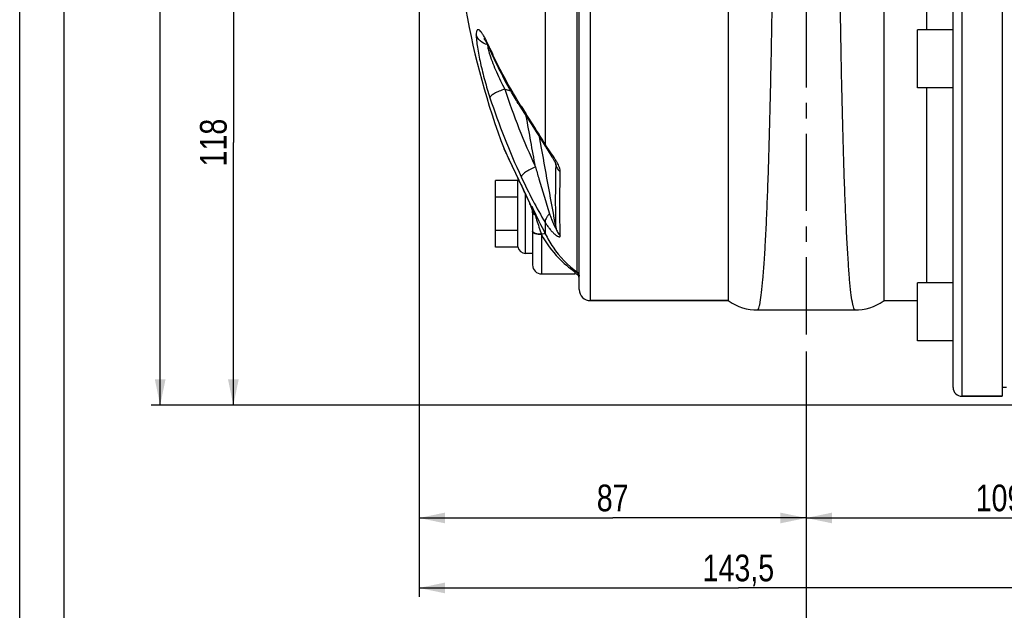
# Model space of a CAD drawing. Header units: millimetres. Extents: x 0 to 841, y 0 to 594.
# Tile 2 of 13: x 0 to 221, y 201 to 334. Entities that reach past the tile are written whole.
import ezdxf

# ---------------------------------------------------------------- set-up
doc = ezdxf.new("R2010")
doc.units = ezdxf.units.MM
doc.header["$LTSCALE"] = 46.2
doc.linetypes.add('CENTER', pattern=[0.6, 0.375, -0.075, 0.075, -0.075])
doc.layers.get('0').update_dxf_attribs({"linetype": 'CONTINUOUS'})
for name, color, linetype in [('ASSI', 7, 'CONTINUOUS'), ('GEOM', 7, 'CONTINUOUS'), ('QUOTE', 7, 'CONTINUOUS')]:
    doc.layers.add(name, color=color, linetype=linetype)
doc.styles.get("Standard").update_dxf_attribs({"font": 'txt', "width": 0.8})
doc.dimstyles.new('DIMSTYLE_1', dxfattribs={"dimtxt": 6, "dimasz": 5.8, "dimexe": 1, "dimexo": 2, "dimgap": 0.75, "dimtad": 1, "dimdec": 3, "dimtxsty": 'Standard', "dimblk": '_FILLED', "dimblk1": '_FILLED', "dimblk2": '_FILLED', "dimcen": 0.09, "dimadec": 3, "dimazin": 2, "dimtp": 0.5, "dimtm": 0.5, "dimtfac": 1, "dimtdec": 3, "dimtofl": 0, "dimtmove": 0, "dimatfit": 3, "dimldrblk": '_FILLED', "dimfxl": 0, "dimtolj": 1, "dimarcsym": 0})
doc.dimstyles.new('DIMSTYLE_3', dxfattribs={"dimtxt": 6, "dimasz": 5.8, "dimexe": 1, "dimexo": 2, "dimgap": 0.75, "dimtad": 1, "dimdec": 3, "dimtxsty": 'Standard', "dimblk": '_FILLED', "dimblk1": '_FILLED', "dimblk2": '_FILLED', "dimcen": 0.09, "dimadec": 3, "dimazin": 2, "dimtp": 0.3, "dimtm": 0.3, "dimtfac": 1, "dimtdec": 3, "dimtofl": 0, "dimtmove": 0, "dimatfit": 3, "dimldrblk": '_FILLED', "dimfxl": 0, "dimtolj": 1, "dimarcsym": 0})

# ---------------------------------------------------------------- blocks, each defined once
blk = doc.blocks.new('_FILLED')
at = {"color": 0, "linetype": 'ByBlock'}
blk.add_solid([(0, 0), (-1, 0.207), (-1, -0.207)], dxfattribs=at)
blk = doc.blocks.new('*D8')
at = {"layer": 'QUOTE', "color": 2, "linetype": 'Continuous'}
for p, q in [((176.75, 259.15), (176.75, 219.76)), ((285.75, 238.09), (285.75, 219.76)), ((176.75, 221.76), (231.25, 221.76)), ((285.75, 221.76), (231.25, 221.76))]:
    blk.add_line(p, q, dxfattribs=at)
at = {"layer": 'QUOTE', "color": 2, "linetype": 'Continuous', "xscale": 5.8, "yscale": 5.8, "zscale": 5.8, "rotation": 180}
blk.add_blockref('_FILLED', (176.75, 221.76), dxfattribs=at)
at = {"layer": 'QUOTE', "color": 2, "linetype": 'Continuous', "xscale": 5.8, "yscale": 5.8, "zscale": 5.8}
blk.add_blockref('_FILLED', (285.75, 221.76), dxfattribs=at)
at = {"layer": 'QUOTE', "color": 2, "linetype": 'Continuous', "insert": (220.18, 229.26), "char_height": 6, "width": 16.2, "attachment_point": 2, "line_spacing_factor": 0.9}
blk.add_mtext('109', dxfattribs=at)
blk = doc.blocks.new('*D9')
at = {"layer": 'QUOTE', "color": 2, "linetype": 'Continuous'}
for p, q in [((89.75, 335.59), (89.75, 219.76)), ((176.75, 244.39), (176.75, 219.76)), ((89.75, 221.76), (133.25, 221.76)), ((176.75, 221.76), (133.25, 221.76))]:
    blk.add_line(p, q, dxfattribs=at)
at = {"layer": 'QUOTE', "color": 2, "linetype": 'Continuous', "xscale": 5.8, "yscale": 5.8, "zscale": 5.8, "rotation": 180}
blk.add_blockref('_FILLED', (89.75, 221.76), dxfattribs=at)
at = {"layer": 'QUOTE', "color": 2, "linetype": 'Continuous', "xscale": 5.8, "yscale": 5.8, "zscale": 5.8}
blk.add_blockref('_FILLED', (176.75, 221.76), dxfattribs=at)
at = {"layer": 'QUOTE', "color": 2, "linetype": 'Continuous', "insert": (133.25, 229.26), "char_height": 6, "width": 13.2, "attachment_point": 2, "line_spacing_factor": 0.9}
blk.add_mtext('87', dxfattribs=at)
blk = doc.blocks.new('*D10')
at = {"layer": 'QUOTE', "color": 2, "linetype": 'Continuous'}
for p, q in [((89.75, 335.59), (89.75, 204.04)), ((233.25, 243.09), (233.25, 204.04)), ((89.75, 206.04), (161.5, 206.04)), ((233.25, 206.04), (161.5, 206.04))]:
    blk.add_line(p, q, dxfattribs=at)
at = {"layer": 'QUOTE', "color": 2, "linetype": 'Continuous', "xscale": 5.8, "yscale": 5.8, "zscale": 5.8, "rotation": 180}
blk.add_blockref('_FILLED', (89.75, 206.04), dxfattribs=at)
at = {"layer": 'QUOTE', "color": 2, "linetype": 'Continuous', "xscale": 5.8, "yscale": 5.8, "zscale": 5.8}
blk.add_blockref('_FILLED', (233.25, 206.04), dxfattribs=at)
at = {"layer": 'QUOTE', "color": 2, "linetype": 'Continuous', "insert": (161.5, 213.54), "char_height": 6, "width": 26.25, "attachment_point": 2, "line_spacing_factor": 0.9}
blk.add_mtext('143,5', dxfattribs=at)
blk = doc.blocks.new('*D12')
at = {"layer": 'QUOTE', "color": 2, "linetype": 'Continuous'}
for p, q in [((400.25, 238.09), (400.25, 187.87)), ((176.75, 235.8), (176.75, 187.87)), ((176.75, 189.87), (288.5, 189.87)), ((400.25, 189.87), (288.5, 189.87))]:
    blk.add_line(p, q, dxfattribs=at)
at = {"layer": 'QUOTE', "color": 2, "linetype": 'Continuous', "xscale": 5.8, "yscale": 5.8, "zscale": 5.8, "rotation": 180}
blk.add_blockref('_FILLED', (176.75, 189.87), dxfattribs=at)
at = {"layer": 'QUOTE', "color": 2, "linetype": 'Continuous', "xscale": 5.8, "yscale": 5.8, "zscale": 5.8}
blk.add_blockref('_FILLED', (400.25, 189.87), dxfattribs=at)
at = {"layer": 'QUOTE', "color": 2, "linetype": 'Continuous', "insert": (288.5, 197.37), "char_height": 6, "width": 29.25, "attachment_point": 2, "line_spacing_factor": 0.9}
blk.add_mtext('223,5', dxfattribs=at)
blk = doc.blocks.new('*D15')
at = {"layer": 'QUOTE', "color": 2, "linetype": 'Continuous'}
for p, q in [((81.39, 365.09), (46.01, 365.09)), ((48.01, 365.09), (48.01, 306.09)), ((48.01, 247.09), (48.01, 306.09)), ((229.25, 247.09), (46.01, 247.09))]:
    blk.add_line(p, q, dxfattribs=at)
at = {"layer": 'QUOTE', "color": 2, "linetype": 'Continuous', "xscale": 5.8, "yscale": 5.8, "zscale": 5.8}
for p, rotation in [((48.01, 365.09), 90), ((48.01, 247.09), 270)]:
    blk.add_blockref('_FILLED', p, dxfattribs=dict(at, rotation=rotation))
at = {"layer": 'QUOTE', "color": 2, "linetype": 'Continuous', "insert": (40.51, 306.09), "char_height": 6, "width": 12.6, "attachment_point": 2, "rotation": 90, "line_spacing_factor": 0.9}
blk.add_mtext('118', dxfattribs=at)
blk = doc.blocks.new('*D17')
at = {"layer": 'QUOTE', "color": 2, "linetype": 'Continuous'}
for p, q in [((155.25, 497.09), (29.57, 497.09)), ((31.57, 497.09), (31.57, 372.09)), ((31.57, 247.09), (31.57, 372.09)), ((229.25, 247.09), (29.57, 247.09))]:
    blk.add_line(p, q, dxfattribs=at)
at = {"layer": 'QUOTE', "color": 2, "linetype": 'Continuous', "xscale": 5.8, "yscale": 5.8, "zscale": 5.8}
for p, rotation in [((31.57, 497.09), 90), ((31.57, 247.09), 270)]:
    blk.add_blockref('_FILLED', p, dxfattribs=dict(at, rotation=rotation))
at = {"layer": 'QUOTE', "color": 2, "linetype": 'Continuous', "insert": (24.07, 372.09), "char_height": 6, "width": 19.8, "attachment_point": 2, "rotation": 90, "line_spacing_factor": 0.9}
blk.add_mtext('250', dxfattribs=at)

msp = doc.modelspace()

# ---------------------------------------------------------------- linework, layer by layer
at = {"color": 7, "linetype": 'Continuous'}
for p, q in [((0, 0), (0, 594)), ((10, 10), (10, 584))]:
    msp.add_line(p, q, dxfattribs=at)
at = {"layer": 'ASSI', "color": 2, "linetype": 'CENTER'}
msp.add_line((176.7542, 502.0915), (176.7542, 262.7069), dxfattribs=at)
at = {"layer": 'ASSI', "color": 7, "linetype": 'Continuous'}
for p, q in [((220.7542, 481.0915), (220.7542, 249.0915)), ((201.7542, 318.4097), (201.7542, 331.4097)), ((209.7542, 331.4097), (201.7542, 331.4097)), ((209.7542, 318.4097), (201.7542, 318.4097)), ((117.2542, 276.5915), (124.7542, 276.5915)), ((209.7542, 274.5842), (201.7542, 274.5842)), ((201.7542, 261.5856), (201.7542, 274.5827)), ((128.2542, 270.5915), (159.2542, 270.5915)), ((194.2542, 270.5915), (201.7542, 270.5915)), ((209.7542, 261.5842), (201.7542, 261.5842)), ((221.7542, 251.0915), (220.7542, 251.0915)), ((211.7542, 249.0915), (220.7542, 249.0915))]:
    msp.add_line(p, q, dxfattribs=at)
msp.add_arc((267.7542, 365.0915), 170, 189.87572, 200.821171, dxfattribs=at)
at = {"layer": 'GEOM', "color": 9, "linetype": 'Continuous'}
for p, q in [((211.7542, 249.0915), (211.7542, 481.0915)), ((128.2542, 270.5915), (128.2542, 459.5915)), ((125.2755, 276.956), (125.2754, 453.227)), ((118.0954, 347.526), (118.0955, 305.7178)), ((109.0159, 318.0802), (110.341, 317.7246)), ((117.2605, 304.8148), (116.7932, 307.377)), ((108.8661, 304.6432), (108.8561, 304.6646)), ((109.2088, 303.9079), (108.8661, 304.6432)), ((109.3357, 303.636), (109.2088, 303.9079)), ((120.4111, 301.4348), (120.2586, 302.0469)), ((120.4402, 301.3178), (120.4111, 301.4348)), ((120.4696, 301.2001), (120.4402, 301.3178)), ((120.5288, 300.9626), (120.4696, 301.2001)), ((112.2659, 297.4214), (112.0343, 297.9081)), ((112.4041, 297.1313), (112.2659, 297.4214)), ((113.227, 295.3949), (113.2125, 295.4398)), ((113.6542, 281.1915), (113.6542, 294.498)), ((115.0507, 291.7205), (115.0507, 291.7744)), ((115.0507, 291.7742), (115.3, 291.2641)), ((115.0507, 291.467), (115.0507, 291.7205)), ((118.0954, 288.1524), (118.0952, 285.6015)), ((117.228, 285.4814), (117.2542, 285.4025)), ((117.2542, 285.4025), (117.2542, 276.5915)), ((124.7542, 277.0681), (124.7542, 276.5915))]:
    msp.add_line(p, q, dxfattribs=at)
at = {"layer": 'GEOM', "color": 7, "linetype": 'Continuous'}
for p, q in [((209.7542, 251.0915), (209.7542, 479.0915)), ((159.2542, 270.5915), (159.2542, 459.4975)), ((194.2542, 270.5915), (194.2542, 459.4975)), ((125.7542, 273.0915), (125.7542, 457.0915)), ((203.7542, 398.7733), (203.7542, 331.4097)), ((105.6594, 326.9742), (105.8206, 326.6182)), ((105.8207, 326.6179), (105.8206, 326.6182)), ((203.7542, 318.4097), (203.7541, 274.5842)), ((108.9119, 304.5324), (108.8562, 304.6646)), ((108.9123, 304.5316), (110.0944, 302.0021)), ((118.7274, 304.2494), (119.376, 303.236)), ((109.8397, 302.5454), (113.7093, 294.3815)), ((120.4964, 301.2066), (120.4963, 301.2068)), ((106.9542, 282.586), (106.9542, 297.5971)), ((111.9542, 297.5971), (106.9542, 297.5971)), ((111.9542, 282.586), (111.9542, 297.5971)), ((113.7093, 294.3815), (114.1259, 293.4937)), ((111.9542, 293.8443), (106.9542, 293.8443)), ((114.1259, 293.4937), (114.3888, 292.9254)), ((114.3888, 292.9254), (114.6347, 292.3867)), ((114.6347, 292.3867), (114.8582, 291.8885)), ((114.8582, 291.8885), (115.0125, 291.5371)), ((115.0125, 291.5371), (115.0125, 291.537)), ((115.0977, 291.3151), (115.1484, 291.1478)), ((115.1484, 291.1478), (115.1903, 290.9716)), ((115.2439, 290.596), (115.2537, 290.3983)), ((115.2542, 290.5869), (115.2542, 278.5915)), ((111.9542, 286.3387), (106.9542, 286.3387)), ((111.9542, 282.586), (106.9542, 282.586)), ((115.2542, 281.1915), (113.6542, 281.1915)), ((159.2542, 270.5915), (128.2542, 270.5915)), ((159.2849, 270.5695), (159.4359, 270.4636)), ((194.0311, 270.4353), (194.2241, 270.57)), ((165.7653, 268.4915), (187.7431, 268.4915)), ((220.7542, 249.0915), (211.7542, 249.0915))]:
    msp.add_line(p, q, dxfattribs=at)
for points in [[(104.333, 329.4509), (104.3314, 329.4527), (104.3354, 329.4476), (104.3595, 329.4161), (104.4025, 329.356), (104.46, 329.2711), (104.5308, 329.1609), (104.615, 329.0235), (104.7106, 328.8603), (104.8174, 328.6704), (104.9353, 328.4528), (105.0627, 328.2094), (105.1992, 327.9397)], [(105.1992, 327.9397), (105.3449, 327.6431), (105.4984, 327.3212), (105.6594, 326.9742)], [(112.9409, 313.4125), (113.4416, 312.6266), (115.4528, 309.4872)], [(115.4528, 309.4872), (116.0602, 308.5359), (116.6625, 307.5857), (117.2669, 306.6213), (117.8616, 305.6565)], [(117.8616, 305.6565), (118.274, 304.9769), (118.3886, 304.7901), (118.5024, 304.6069), (118.7274, 304.2494)], [(119.376, 303.236), (119.5806, 302.9133), (119.6796, 302.7548), (119.7759, 302.5988), (119.8683, 302.4465), (119.9565, 302.2983), (120.04, 302.1547), (120.1175, 302.0177), (120.188, 301.8889), (120.2518, 301.768)], [(120.2518, 301.768), (120.3091, 301.6546), (120.3597, 301.5494), (120.4028, 301.4544), (120.4378, 301.3716), (120.4574, 301.3221)], [(120.4574, 301.3221), (120.4648, 301.3022), (120.4835, 301.2491), (120.4935, 301.217), (120.4963, 301.2068)], [(115.0126, 291.537), (115.0395, 291.4726), (115.0977, 291.3151)], [(115.1903, 290.9716), (115.2225, 290.7874), (115.2439, 290.596)], [(159.4359, 270.4636), (160.1292, 270.0225), (160.8623, 269.6288), (161.6348, 269.286), (162.4413, 268.9993), (163.2713, 268.7745), (164.1194, 268.6139), (164.9815, 268.5192), (165.7648, 268.4916)], [(187.7436, 268.4916), (188.4725, 268.5155), (189.3352, 268.606), (190.1844, 268.7625), (191.0159, 268.9834), (191.8243, 269.2664), (192.5991, 269.606), (193.3349, 269.9967), (194.0311, 270.4353)]]:
    msp.add_lwpolyline(points, dxfattribs=at)
at = {"layer": 'GEOM', "color": 9, "linetype": 'Continuous'}
for centre, radius, start, end in [((106.7154, 327.806), 1.661, 167.932047, 169.81528), ((125.7507, 332.1793), 21.1045, 195.59465, 197.546227), ((194.2485, 366.876), 97.0225, 204.094014, 204.477417), ((194.7221, 367.0919), 97.5429, 204.477587, 205.048642), ((258.5658, 367.0447), 157.3617, 198.129082, 204.954532), ((258.3743, 366.1615), 160.6714, 198.129064, 204.954504), ((597.4439, 622.5158), 574.4618, 212.4544718, 212.644032), ((935.1095, 689.1957), 911.3499, 205.0282042, 205.426278), ((909.3508, 676.947), 882.8273, 205.4819353, 205.6036092), ((-81.4027, 202.171), 215.8104, 25.392753, 25.605945), ((46.1994, 261.3398), 75.1548, 23.970894, 24.355632), ((68.3126, 271.1654), 50.9569, 23.478701, 23.977474), ((115.4214, 291.7145), 0.4457, 203.467497, 213.719225), ((111.5902, 290.5672), 3.665, 12.617649, 19.231342), ((99.771, 284.729), 16.8258, 17.627776, 24.727039), ((111.5759, 290.5644), 3.6796, 9.444177, 12.611894), ((112.0481, 290.3508), 3.2056, 6.969419, 10.433091), ((111.6733, 290.5788), 3.5812, 3.182429, 9.472903), ((111.9725, 290.342), 3.2817, 1.166298, 6.962347), ((111.7824, 290.5866), 3.4718, 0.003639, 3.15314), ((111.9395, 290.3409), 3.3147, 0.001865, 1.173302), ((115.8686, 290.5873), 0.6145, 180.036445, 188.779656), ((905.2796, 677.6901), 879.4276, 206.0660042, 206.4774335), ((124.7554, 276.1033), 0.9988, 0.005101, 58.617757)]:
    msp.add_arc(centre, radius, start, end, dxfattribs=at)
at = {"layer": 'GEOM', "color": 7, "linetype": 'Continuous'}
for centre, radius, start, end in [((203.7673, 371.1355), 107.6168, 211.534669, 211.99464), ((204.2974, 371.4666), 108.2418, 211.994622, 212.434617), ((113.6542, 297.2915), 1.7, 160.649421, 172.5), ((113.6542, 282.8915), 1.7, 187.5, 270), ((117.2542, 278.5915), 2, 180, 270), ((124.7542, 275.5915), 1, 0, 90), ((128.2542, 273.0915), 2.5, 180, 270), ((211.7542, 251.0915), 2, 180, 270)]:
    msp.add_arc(centre, radius, start, end, dxfattribs=at)
at = {"layer": 'GEOM', "color": 9, "linetype": 'Continuous'}
for points, knots in [([(165.765, 268.4915), (165.8288, 268.4916), (165.9266, 268.5902), (166.011, 268.7476), (166.1289, 269.0369), (166.2623, 269.5328), (166.4941, 270.6811), (166.755, 272.6469), (167.0477, 275.6253), (167.3302, 279.4085), (167.6023, 283.9636), (167.8596, 289.2511), (168.1011, 295.225), (168.3257, 301.833), (168.6104, 311.739), (168.911, 325.2315), (169.194, 342.4144), (169.4143, 360.4762), (169.5783, 378.7842), (169.7266, 401.8487), (169.802, 423.1655), (169.8107, 441.9874), (169.7831, 452.5031), (169.7352, 459.4574), (169.6639, 463.4483), (169.6214, 464.8971), (169.5918, 465.4803)], [0, 0, 0, 0, 0.00097105, 0.00176709, 0.00280982, 0.00567072, 0.00958897, 0.02060791, 0.03581943, 0.05510634, 0.07830773, 0.10522512, 0.13562588, 0.16924577, 0.20579167, 0.286361, 0.37451941, 0.46718257, 0.56110615, 0.65300042, 0.81800827, 0.88534136, 0.93928696, 0.9779563, 0.99111799, 1, 1, 1, 1]), ([(187.7434, 268.4915), (187.6796, 268.4916), (187.5818, 268.5902), (187.4974, 268.7476), (187.3794, 269.0369), (187.2461, 269.5328), (187.0142, 270.6811), (186.7534, 272.6469), (186.4607, 275.6253), (186.1782, 279.4085), (185.9061, 283.9636), (185.6488, 289.2511), (185.4072, 295.225), (185.1827, 301.833), (184.8979, 311.739), (184.5974, 325.2315), (184.3144, 342.4144), (184.0941, 360.4762), (183.9301, 378.7842), (183.7818, 401.8487), (183.7063, 423.1655), (183.6977, 441.9874), (183.7253, 452.5031), (183.7732, 459.4574), (183.8444, 463.4483), (183.8869, 464.8971), (183.9166, 465.4803)], [0, 0, 0, 0, 0.00097105, 0.00176709, 0.00280982, 0.00567072, 0.00958897, 0.02060791, 0.03581943, 0.05510634, 0.07830773, 0.10522512, 0.13562588, 0.16924577, 0.20579167, 0.286361, 0.37451941, 0.46718257, 0.56110615, 0.65300042, 0.81800827, 0.88534136, 0.93928696, 0.9779563, 0.99111799, 1, 1, 1, 1]), ([(104.9226, 328.8683), (104.7734, 329.1644), (104.4892, 329.705), (104.0644, 330.422), (103.6824, 330.9611), (103.3793, 331.2874), (103.1523, 331.4272), (103.0075, 331.4651), (102.8717, 331.431), (102.7643, 331.3248), (102.6832, 331.1611), (102.5911, 330.8254), (102.5697, 330.5361), (102.5623, 330.3247)], [0, 0, 0, 0, 0.21652413, 0.39887198, 0.54361774, 0.64833409, 0.68627967, 0.71656307, 0.74348295, 0.77351379, 0.81200794, 0.86183519, 1, 1, 1, 1]), ([(102.5623, 330.3247), (102.5743, 329.8972), (102.6497, 328.9535), (102.9406, 326.8072), (103.5389, 323.788), (104.4898, 320.0068), (105.2619, 317.4413), (105.679, 316.1672)], [0, 0, 0, 0, 0.08829324, 0.19522749, 0.44709812, 0.72322119, 1, 1, 1, 1]), ([(105.679, 327.268), (105.6151, 327.4109), (105.3716, 327.9483), (105.1178, 328.4812), (104.9226, 328.8683)], [0, 0, 0, 0, 0.26519548, 1, 1, 1, 1]), ([(105.0805, 328.0998), (105.0886, 328.0344), (105.1288, 327.75), (105.185, 327.4681), (105.2337, 327.2522)], [0, 0, 0, 0, 0.22933706, 1, 1, 1, 1]), ([(105.2337, 327.2522), (105.2472, 327.1922), (105.3056, 326.9422), (105.3707, 326.6938), (105.4231, 326.5058)], [0, 0, 0, 0, 0.23964039, 1, 1, 1, 1]), ([(105.6281, 325.8169), (106.043, 324.4995), (107.0886, 321.8752), (108.3322, 319.3441), (109.0159, 318.0802)], [0, 0, 0, 0, 0.49010255, 1, 1, 1, 1]), ([(105.8206, 326.6182), (105.7531, 326.7697), (105.6944, 326.9892), (105.68, 327.2113), (105.679, 327.268)], [0, 0, 0, 0, 0.74514482, 1, 1, 1, 1]), ([(112.7027, 314.2428), (112.1063, 315.1813), (109.8068, 318.9273), (107.7433, 322.8189), (106.3532, 325.7934)], [0, 0, 0, 0, 0.25299154, 1, 1, 1, 1]), ([(109.0158, 318.0804), (108.5866, 317.9493), (107.7859, 317.664), (106.753, 317.1746), (106.0756, 316.7397), (105.7567, 316.3993), (105.6823, 316.237), (105.679, 316.1672)], [0, 0, 0, 0, 0.34162388, 0.64536121, 0.87080718, 0.94686498, 1, 1, 1, 1]), ([(112.9409, 313.4125), (112.9029, 313.4723), (112.7651, 313.7284), (112.7064, 314.0236), (112.7027, 314.2428)], [0, 0, 0, 0, 0.24419024, 1, 1, 1, 1]), ([(118.0955, 305.7178), (117.7245, 306.3338), (116.2913, 308.6564), (114.8093, 310.9482), (113.7252, 312.6408)], [0, 0, 0, 0, 0.26350536, 1, 1, 1, 1]), ([(118.1782, 305.1346), (118.1543, 305.1744), (118.0695, 305.3563), (118.068, 305.568), (118.095, 305.7182)], [0, 0, 0, 0, 0.23340567, 1, 1, 1, 1]), ([(118.9296, 304.4295), (118.8569, 304.5383), (118.5737, 304.9642), (118.2961, 305.3941), (118.0955, 305.7178)], [0, 0, 0, 0, 0.25563534, 1, 1, 1, 1]), ([(120.4479, 302.1286), (120.3253, 302.3286), (119.8311, 303.1035), (119.3098, 303.8605), (118.9296, 304.4295)], [0, 0, 0, 0, 0.25523566, 1, 1, 1, 1]), ([(120.5288, 286.8994), (120.4563, 288.9238), (120.4106, 293.6129), (120.4744, 298.3007), (120.5288, 300.9626)], [0, 0, 0, 0, 0.43208782, 1, 1, 1, 1]), ([(120.5288, 300.9626), (120.5302, 300.9782), (120.5295, 301.0607), (120.5125, 301.142), (120.4964, 301.2067)], [0, 0, 0, 0, 0.18973465, 1, 1, 1, 1]), ([(120.5287, 300.9626), (120.5912, 300.6858), (120.8361, 300.1342), (121.2496, 299.7006), (121.4881, 299.5112)], [0, 0, 0, 0, 0.48237348, 1, 1, 1, 1]), ([(121.4881, 299.5112), (121.4966, 299.8417), (121.2953, 300.5801), (120.961, 301.2411), (120.759, 301.6009)], [0, 0, 0, 0, 0.44489396, 1, 1, 1, 1]), ([(115.8949, 300.654), (115.4822, 300.4748), (114.7124, 300.0994), (113.7245, 299.4958), (113.0793, 298.988), (112.7777, 298.615), (112.706, 298.4464), (112.7027, 298.3745)], [0, 0, 0, 0, 0.33726337, 0.6403764, 0.86834399, 0.94608477, 1, 1, 1, 1]), ([(115.8949, 300.654), (116.1466, 299.7623), (117.1595, 296.2295), (118.2289, 292.7125), (119.077, 290.0979)], [0, 0, 0, 0, 0.25208589, 1, 1, 1, 1]), ([(121.4881, 285.1719), (121.4007, 287.2421), (121.3447, 292.0238), (121.4221, 296.8036), (121.4881, 299.5112)], [0, 0, 0, 0, 0.43343661, 1, 1, 1, 1]), ([(112.7027, 298.3745), (113.5305, 296.5948), (115.2353, 293.1371), (117.11, 289.7664), (118.0954, 288.1524)], [0, 0, 0, 0, 0.50931759, 1, 1, 1, 1]), ([(114.6656, 292.3336), (114.5762, 292.5313), (114.2124, 293.3276), (113.8405, 294.1202), (113.5582, 294.715)], [0, 0, 0, 0, 0.24795833, 1, 1, 1, 1]), ([(115.2007, 290.9313), (115.1925, 290.9755), (115.155, 291.1573), (115.1012, 291.3358), (115.0507, 291.467)], [0, 0, 0, 0, 0.24236402, 1, 1, 1, 1]), ([(115.8067, 289.8244), (115.7327, 289.8673), (115.4913, 290.0279), (115.2929, 290.2889), (115.2614, 290.4935)], [0, 0, 0, 0, 0.29261434, 1, 1, 1, 1]), ([(119.077, 290.0979), (118.9088, 289.933), (118.6108, 289.6029), (118.2019, 288.9876), (118.0333, 288.4521), (118.0952, 288.1528)], [0, 0, 0, 0, 0.31563232, 0.59054265, 1, 1, 1, 1]), ([(119.077, 290.0979), (119.1879, 289.7558), (119.3623, 289.2483), (119.6142, 288.5848), (119.7784, 288.1823), (119.9142, 287.8698), (120.0169, 287.6442), (120.1204, 287.4285), (120.2242, 287.2259), (120.3238, 287.0496), (120.4066, 286.917), (120.4635, 286.8533), (120.5028, 286.814), (120.5381, 286.8508), (120.5304, 286.8803), (120.5288, 286.8994)], [0, 0, 0, 0, 0.29360208, 0.43784118, 0.57924419, 0.64838612, 0.71599868, 0.78152167, 0.8438621, 0.90106516, 0.94887985, 0.96632692, 0.97717025, 0.98441961, 1, 1, 1, 1]), ([(115.8067, 289.8244), (115.9232, 289.4583), (116.3906, 288.0086), (116.8701, 286.5628), (117.228, 285.4814)], [0, 0, 0, 0, 0.2521602, 1, 1, 1, 1]), ([(118.0954, 288.1524), (118.2441, 287.9053), (118.5516, 287.4274), (119.0476, 286.7556), (119.5629, 286.1522), (120.0815, 285.6359), (120.5737, 285.2379), (120.963, 285.0031), (121.2285, 284.9255), (121.3822, 284.9287), (121.4853, 285.0308), (121.4901, 285.1233), (121.4881, 285.1719)], [0, 0, 0, 0, 0.17353082, 0.34171526, 0.50207547, 0.65066555, 0.78105546, 0.88325716, 0.92029761, 0.94764741, 0.97070575, 1, 1, 1, 1]), ([(117.2542, 285.4025), (116.9985, 285.4025), (116.5202, 285.4342), (115.9617, 285.5504), (115.6025, 285.699), (115.3779, 285.8328), (115.2542, 285.9951), (115.2542, 286.0972)], [0, 0, 0, 0, 0.34401343, 0.64269312, 0.76372554, 0.862633, 1, 1, 1, 1]), ([(117.228, 285.4814), (116.7849, 285.4834), (116.1696, 285.5487), (115.512, 285.8044), (115.2991, 285.9993), (115.2666, 286.0998)], [0, 0, 0, 0, 0.6251458, 0.85098627, 1, 1, 1, 1]), ([(117.228, 285.4814), (117.4044, 285.5581), (117.6549, 285.6443), (117.953, 285.6674), (118.067, 285.6331), (118.0952, 285.6014)], [0, 0, 0, 0, 0.63892222, 0.85891325, 1, 1, 1, 1]), ([(118.0952, 285.6015), (118.6102, 284.5636), (120.5178, 281.3073), (123.168, 278.4948), (125.2755, 276.956)], [0, 0, 0, 0, 0.30747723, 1, 1, 1, 1]), ([(120.5288, 286.8994), (120.59, 286.5744), (120.8224, 285.9352), (121.2429, 285.402), (121.4881, 285.1719)], [0, 0, 0, 0, 0.49582698, 1, 1, 1, 1]), ([(117.2542, 285.4025), (118.2818, 283.4984), (120.5354, 280.4145), (123.4283, 277.9638), (124.7542, 277.0681)], [0, 0, 0, 0, 0.57487478, 1, 1, 1, 1]), ([(124.7542, 277.0681), (124.8, 277.0719), (124.9794, 277.0771), (125.1606, 277.0238), (125.2755, 276.956)], [0, 0, 0, 0, 0.25622673, 1, 1, 1, 1]), ([(124.7542, 277.0681), (125.008, 277.0681), (125.532, 276.8708), (125.7542, 276.3509), (125.7542, 276.1034)], [0, 0, 0, 0, 0.5062532, 1, 1, 1, 1])]:
    msp.add_open_spline(points, degree=3, knots=knots, dxfattribs=at)
at = {"layer": 'GEOM', "color": 7, "linetype": 'Continuous'}
for points, knots in [([(105.0805, 328.0997), (104.4937, 328.2336), (103.397, 328.7567), (102.7135, 329.7861), (102.5624, 330.3247)], [0, 0, 0, 0, 0.51832362, 1, 1, 1, 1]), ([(112.043, 314.8503), (111.4563, 315.8064), (109.1942, 319.6258), (107.1749, 323.5898), (105.8207, 326.6179)], [0, 0, 0, 0, 0.25270547, 1, 1, 1, 1])]:
    msp.add_open_spline(points, degree=3, knots=knots, dxfattribs=at)
at = {"layer": 'GEOM', "color": 9, "linetype": 'Continuous'}
for points in [[(115.8949, 300.654), (115.203, 304.4478), (114.5112, 308.2416), (113.8198, 312.0355)], [(120.5288, 286.8994), (119.4391, 292.8711), (118.3496, 298.8429), (117.2605, 304.8148)], [(120.759, 301.6009), (120.6589, 301.7789), (120.5547, 301.9546), (120.4479, 302.1286)], [(115.2666, 286.0998), (115.2586, 286.1245), (115.2542, 286.1507), (115.2542, 286.1767)]]:
    msp.add_open_spline(points, degree=3, dxfattribs=at)

# ---------------------------------------------------------------- dimensions: what is measured, and where the dimension line sits
at = {"layer": 'QUOTE', "color": 2, "linetype": 'Continuous'}
for base, p1, p2, angle, dimstyle, picture, middle in [((31.5728, 247.0915), (157.2542, 497.0915), (231.2542, 247.0915), 270, 'DIMSTYLE_1', '*D17', (31.5728, 371.6915)), ((48.0083, 247.0915), (83.3949, 365.0915), (231.2542, 247.0915), 270, 'DIMSTYLE_3', '*D15', (48.0083, 305.6915)), ((89.7542, 221.7607), (176.7542, 246.393), (89.7542, 337.5915), 180, 'DIMSTYLE_3', '*D9', (132.8542, 221.7607)), ((89.7542, 206.0379), (233.2542, 245.0915), (89.7542, 337.5915), 180, 'DIMSTYLE_1', '*D10', (161.1042, 206.0379))]:
    dim = msp.add_linear_dim(base=base, p1=p1, p2=p2, angle=angle, dimstyle=dimstyle, dxfattribs=at)
    dim.commit()
    dim.dimension.update_dxf_attribs({"geometry": picture, "text_midpoint": middle, "dimtype": 160})
for base, p1, p2, dimstyle, picture, middle in [((285.7542, 221.7607), (176.7542, 261.1549), (285.7542, 240.0915), 'DIMSTYLE_3', '*D8', (219.7818, 221.7607)), ((400.2542, 189.8723), (176.7542, 237.7998), (400.2542, 240.0915), 'DIMSTYLE_1', '*D12', (288.1042, 189.8723))]:
    dim = msp.add_linear_dim(base=base, p1=p1, p2=p2, dimstyle=dimstyle, dxfattribs=at)
    dim.commit()
    dim.dimension.update_dxf_attribs({"geometry": picture, "text_midpoint": middle, "dimtype": 160})

doc.saveas('drawing.dxf')
